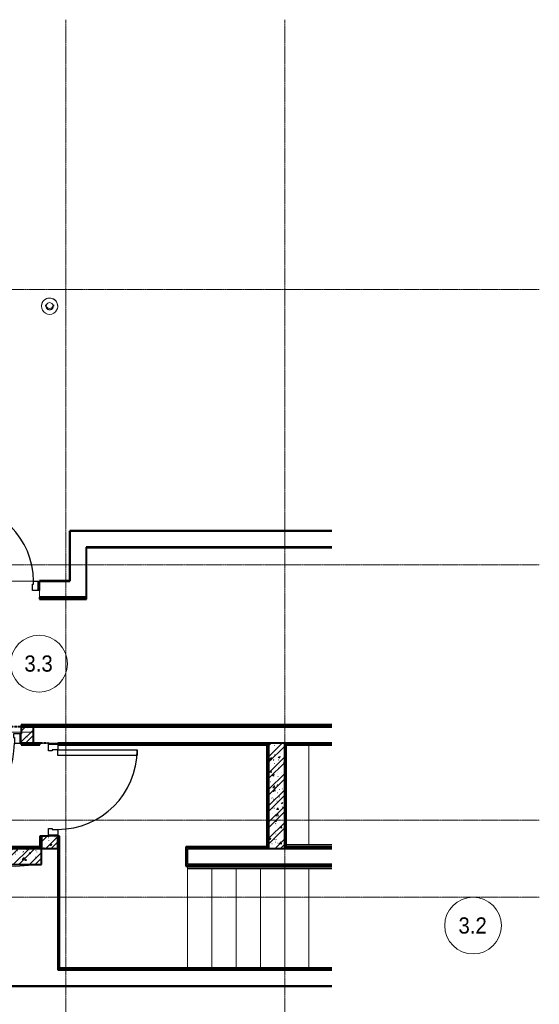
# Model space of a CAD drawing. Header units: millimetres. Extents: x 5617 to 103919, y 7718 to 242078.
# Tile 10 of 24: x 44550 to 50960, y 65376 to 77529. Entities that reach past the tile are written whole.
import ezdxf

# ---------------------------------------------------------------- set-up
doc = ezdxf.new("R2010")
doc.units = ezdxf.units.MM
for name, pattern in [('ADSK_Линия сетки', [25, 20, -2.5, 0, -2.5]), ('Линия сетки', [25, 20, -2.5, 0, -2.5]), ('Штрих_3_1_5_', [4.5, 3, -1.5]), ('Штриховая_ш3 п1_5', [4.5, 3, -1.5])]:
    doc.linetypes.add(name, pattern=pattern)
doc.layers.add('_Разделитель помещений_', color=4, linetype='Штриховая_ш3 п1_5', lineweight=40, true_color=0x00ffff)
for name, color, linetype, lineweight in [('Двери', 7, 'Continuous', 18), ('Каркас_Импост', 7, 'Continuous', 30), ('Лестницы', 7, 'Continuous', 18), ('Марки кабельных лотков', 7, 'Continuous', 20), ('Марки помещений', 7, 'Continuous', 20), ('Монтажный зазор', 7, 'Continuous', 30), ('Оборудование', 7, 'Continuous', 18), ('Ограждение', 7, 'Continuous', 18), ('Оси', 7, 'Continuous', 9), ('Панель', 7, 'Continuous', 30), ('Перекрытия', 7, 'Continuous', 18), ('Поручни', 7, 'Continuous', 18), ('Стены разрез', 7, 'Continuous', 40), ('Стены штриховка', 7, 'Continuous', 40)]:
    doc.layers.add(name, color=color, linetype=linetype, lineweight=lineweight)
doc.styles.add('Arial_3', font='arial.ttf', dxfattribs={"width": 0.9, "height": 200})
pattern_1 = [(50, (0, 0), (218.62117, -19.1268), [22.86, -251.46]), (355, (0, 0), (-42.2919, 229.2684), [18.288, -201.168]), (100.451, (18.22, -1.6), (176.3311, 210.13963), [19.428, -213.708]), (46.184, (0, 60.96), (325.29495, -50.4516), [34.29, -377.19]), (96.636, (27.1, 56.76), (284.883, 296.9127), [29.142, -320.562]), (351.184, (0, 60.96), (284.8858, 296.9107), [27.432, -301.752]), (21, (30.48, 45.72), (181.93753, -122.71832), [22.86, -251.46]), (326, (30.48, 45.72), (74.1622, 221.0262), [18.288, -201.168]), (71.451, (45.64, 35.5), (256.10035, 98.30526), [19.428, -213.708]), (37.5, (0, 0), (3.70639, 101.465895), [3.353, -195.377, 3.353, -200.863, -201.93]), (37.5, (0, 0), (3.70639, 101.465895), [-402.946, 3.353, -198.577]), (7.5, (0, 0), (80.18358, 120.21653), [3.353, -113.081, 3.353, -190.805, -76.962]), (7.5, (0, 0), (80.18358, 120.21653), [-310.591, 3.353, -73.609]), (327.5, (-67.97, 0), (162.70865, -6.87497), [3.353, -72.847, 3.353, -234.391, -315.468]), (327.5, (-67.97, 0), (162.70865, -6.87497), [-313.944, 3.353, -312.115]), (317.5, (-98.45, 0), (177.75468, 30.51183), [3.353, -95.707, 3.353, -154.534, -224.028]), (317.5, (-98.45, 0), (177.75468, 30.51183), [-256.946, 3.353, -220.675])]
pattern_2 = [(45, (0, 0), (-101.02788, 101.02788), []), (45, (67.35, 0), (-101.02788, 101.02788), [])]

# ---------------------------------------------------------------- blocks, each defined once
blk = doc.blocks.new('101_Дверь_Однопольная - _НЧ_Мет_900х1500_Техпространство_Пр-3608246-МКСС_K1_L28_92_550_ - зависимый 1')
at = {"layer": 'Каркас_Импост', "color": 254, "true_color": 0xcccccc}
for p, q in [((-535, 100), (-475, 100)), ((-535, -15), (-535, 100)), ((-475, 100), (-475, 60)), ((-475, 60), (-465, 60)), ((-465, 60), (-465, -15)), ((465, 60), (475, 60)), ((465, -15), (465, 60)), ((475, 100), (535, 100)), ((475, 60), (475, 100)), ((535, 100), (535, -15)), ((-465, -15), (-535, -15)), ((535, -15), (465, -15))]:
    blk.add_line(p, q, dxfattribs=at)
at = {"layer": 'Монтажный зазор', "color": 254, "true_color": 0xcccccc}
for p, q in [((-550, 100), (-535, 100)), ((-550, -15), (-550, 100)), ((-535, 100), (-535, -15)), ((535, -15), (535, 100)), ((535, 100), (550, 100)), ((550, 100), (550, -15)), ((-535, -15), (-550, -15)), ((550, -15), (535, -15))]:
    blk.add_line(p, q, dxfattribs=at)
at = {"layer": 'Панель', "color": 254, "true_color": 0xcccccc}
for p, q in [((-475, 1050), (-435, 1050)), ((-475, 100), (-475, 1050)), ((-435, 1050), (-435, 100)), ((-435, 100), (-475, 100))]:
    blk.add_line(p, q, dxfattribs=at)
blk.add_arc((-475, 100), 950, 0, 90, dxfattribs=at)
blk = doc.blocks.new('Ограждение - Ограждение-2736882-МКСС_K1_L28_92_550_ - зависимый 1')
at = {"layer": 'Поручни', "color": 254, "true_color": 0xcccccc}
for p, q in [((26700, 59242), (28481, 59242)), ((27900, 59257), (27920, 59257)), ((27920, 59302), (28481, 59302)), ((27920, 59297), (28481, 59297))]:
    blk.add_line(p, q, dxfattribs=at)
blk = doc.blocks.new('Ограждение - Ограждение-2736897-МКСС_K1_L28_92_550_ - зависимый 1')
at = {"layer": 'Поручни', "color": 254, "true_color": 0xcccccc}
for p, q in [((28481, 59061), (26700, 59061)), ((26700, 59006), (26700, 59032)), ((26700, 59001), (26700, 59006)), ((28481, 59006), (26700, 59006)), ((28481, 59001), (26700, 59001))]:
    blk.add_line(p, q, dxfattribs=at)
blk = doc.blocks.new('101_Дверь_Однопольная - _НЧ_Мет_900х2100_ЛК_EI60_Пр-3790020-МКСС_K1_L28_92_550_ - зависимый 1')
at = {"layer": 'Каркас_Импост', "color": 254, "true_color": 0xcccccc}
for p, q in [((-560, 100), (-490, 100)), ((-560, -15), (-560, 100)), ((-490, 100), (-490, 30)), ((-490, 30), (-480, 30)), ((-480, 30), (-480, -15)), ((480, 30), (490, 30)), ((480, -15), (480, 30)), ((490, 100), (560, 100)), ((490, 30), (490, 100)), ((560, 100), (560, -15)), ((-480, -15), (-560, -15)), ((560, -15), (480, -15))]:
    blk.add_line(p, q, dxfattribs=at)
at = {"layer": 'Монтажный зазор', "color": 254, "true_color": 0xcccccc}
for p, q in [((-575, 100), (-560, 100)), ((-575, -15), (-575, 100)), ((-560, 100), (-560, -15)), ((560, -15), (560, 100)), ((560, 100), (575, 100)), ((575, 100), (575, -15)), ((-560, -15), (-575, -15)), ((575, -15), (560, -15))]:
    blk.add_line(p, q, dxfattribs=at)
at = {"layer": 'Панель', "color": 254, "true_color": 0xcccccc}
for p, q in [((-490, 1080), (-420, 1080)), ((-490, 100), (-490, 1080)), ((-420, 1080), (-420, 100)), ((-420, 100), (-490, 100))]:
    blk.add_line(p, q, dxfattribs=at)
blk.add_arc((-490, 100), 980, 0, 90, dxfattribs=at)
blk = doc.blocks.new('101_Дверь_Однопольная - _НЧ_Мет_900х2100_ЛК_EI60_Л-3792952-МКСС_K1_L28_92_550_ - зависимый 1')
at = {"layer": 'Каркас_Импост', "color": 254, "true_color": 0xcccccc}
for p, q in [((-490, 100), (-560, 100)), ((-560, 100), (-560, -15)), ((-490, 30), (-490, 100)), ((-480, 30), (-490, 30)), ((-480, -15), (-480, 30)), ((490, 30), (480, 30)), ((480, 30), (480, -15)), ((560, 100), (490, 100)), ((490, 100), (490, 30)), ((560, -15), (560, 100)), ((-560, -15), (-480, -15)), ((480, -15), (560, -15))]:
    blk.add_line(p, q, dxfattribs=at)
at = {"layer": 'Монтажный зазор', "color": 254, "true_color": 0xcccccc}
for p, q in [((-560, 100), (-575, 100)), ((-575, 100), (-575, -15)), ((-560, -15), (-560, 100)), ((575, 100), (560, 100)), ((560, 100), (560, -15)), ((575, -15), (575, 100)), ((-575, -15), (-560, -15)), ((560, -15), (575, -15))]:
    blk.add_line(p, q, dxfattribs=at)
at = {"layer": 'Панель', "color": 254, "true_color": 0xcccccc}
for p, q in [((490, 1080), (420, 1080)), ((420, 1080), (420, 100)), ((490, 100), (490, 1080)), ((420, 100), (490, 100))]:
    blk.add_line(p, q, dxfattribs=at)
blk.add_arc((490, 100), 980, 90, 180, dxfattribs=at)
blk = doc.blocks.new('170_Воронка - Воронка-2927886-МКСС_K1_L28_92_550_ - зависимый 1')
at = {"layer": 'Оборудование', "color": 253, "true_color": 0xaaaaaa}
for p, q in [((39250, 73994), (39250, 73992)), ((39300, 74009), (39300, 73994)), ((39400, 73994), (39400, 74009)), ((39450, 73992), (39450, 73994))]:
    blk.add_line(p, q, dxfattribs=at)
for centre, major_axis, start_param, end_param in [((39350, 73992), (100, 0), 2.877048, 6.018641), ((39350, 73994), (100, 0), 2.877048, 3.141593), ((39350, 73992), (100, 0), 6.018641, 9.160233), ((39350, 73994), (100, 0), 6.28044, 9.160233), ((39350, 73992), (45, 0), 6.018641, 9.160233), ((39350, 73992), (45, 0), 2.877048, 6.018641), ((39350, 74010), (45, 0), 3.400647, 6.018641), ((39350, 73994), (45, 0), 3.400647, 6.018641), ((39350, 73994), (45, 0), 3.400647, 6.018641), ((39350, 74010), (45, 0), 6.018641, 6.079014), ((39350, 73994), (45, 0), 6.018641, 6.264717), ((39350, 73994), (45, 0), 6.018641, 6.264717)]:
    blk.add_ellipse(centre, major_axis=major_axis, ratio=0.998422, start_param=start_param, end_param=end_param, dxfattribs=at)
blk = doc.blocks.new('135_SLK_K1_AR_rvt-1-МКСС_K1_L28_92_550_ - зависимый 1')
at = {"layer": 'Стены разрез', "lineweight": 9, "true_color": 0xcccccc}
h = blk.add_hatch(dxfattribs=at)
h.set_pattern_fill('FP_1', color=254, style=0, pattern_type=2)
h.set_pattern_definition(pattern_1)
h.paths.add_polyline_path([(39000, 68600), (39150, 68600), (39150, 68800), (39000, 68800), (39000, 68715)])
h = blk.add_hatch(dxfattribs=at)
h.set_pattern_fill('FP_2', color=254, style=0, pattern_type=2)
h.set_pattern_definition(pattern_2)
h.paths.add_polyline_path([(39000, 68600), (39150, 68600), (39150, 68800), (39000, 68800), (39000, 68715)])
h = blk.add_hatch(dxfattribs=at)
h.set_pattern_fill('FP_1', color=254, style=0, pattern_type=2)
h.set_pattern_definition(pattern_1)
h.paths.add_polyline_path([(42250, 67300), (42250, 68600), (42050, 68600), (42050, 67300)])
h = blk.add_hatch(dxfattribs=at)
h.set_pattern_fill('FP_2', color=254, style=0, pattern_type=2)
h.set_pattern_definition(pattern_2)
h.paths.add_polyline_path([(42250, 67300), (42250, 68600), (42050, 68600), (42050, 67300)])
h = blk.add_hatch(dxfattribs=at)
h.set_pattern_fill('FP_1', color=254, style=0, pattern_type=2)
h.set_pattern_definition(pattern_1)
h.paths.add_polyline_path([(39335, 67300), (39450, 67300), (39450, 67450), (39250, 67450), (39250, 67300)])
h = blk.add_hatch(dxfattribs=at)
h.set_pattern_fill('FP_2', color=254, style=0, pattern_type=2)
h.set_pattern_definition(pattern_2)
h.paths.add_polyline_path([(39335, 67300), (39450, 67300), (39450, 67450), (39250, 67450), (39250, 67300)])
h = blk.add_hatch(dxfattribs=at)
h.set_pattern_fill('FP_1', color=254, style=0, pattern_type=2)
h.set_pattern_definition(pattern_1)
h.paths.add_polyline_path([(37968, 67100), (39251, 67100), (39251, 67300), (37951, 67300), (37951, 67100)])
h = blk.add_hatch(dxfattribs=at)
h.set_pattern_fill('FP_2', color=254, style=0, pattern_type=2)
h.set_pattern_definition(pattern_2)
h.paths.add_polyline_path([(37968, 67100), (39251, 67100), (39251, 67300), (37951, 67300), (37951, 67100)])
at = {"color": 254, "lineweight": 18, "true_color": 0xcccccc}
blk.add_line((38037, 67008), (39251, 67100), dxfattribs=at)
at = {"layer": '_Разделитель помещений_', "color": 7, "linetype": 'Штрих_3_1_5_', "true_color": 0xccffff}
for p, q in [((39000, 68800), (37850, 68800)), ((39335, 68600), (39230, 68600)), ((42250, 67300), (42270, 67300))]:
    blk.add_line(p, q, dxfattribs=at)
at = {"layer": 'Лестницы', "color": 254, "linetype": 'Штрих_3_1_5_', "true_color": 0xcccccc}
for p, q in [((42550, 68580), (42550, 67350)), ((41350, 65820), (41350, 67050)), ((41650, 65820), (41650, 67050)), ((41950, 65820), (41950, 67050)), ((42250, 65820), (42250, 67050)), ((42550, 65820), (42550, 67050))]:
    blk.add_line(p, q, dxfattribs=at)
at = {"layer": 'Лестницы', "color": 254, "true_color": 0xcccccc}
for p, q in [((42550, 68580), (42550, 67350)), ((41050, 65820), (41050, 67050)), ((41350, 65820), (41350, 67050)), ((41650, 65820), (41650, 67050)), ((41950, 65820), (41950, 67050)), ((42250, 65820), (42250, 67050)), ((42550, 65820), (42550, 67050))]:
    blk.add_line(p, q, dxfattribs=at)
at = {"layer": 'Перекрытия', "color": 254, "true_color": 0xcccccc}
for p, q in [((39600, 70600), (39600, 71220)), ((39600, 71220), (42832, 71220)), ((39150, 70600), (38240, 70600)), ((38240, 70600), (39150, 70600)), ((39225, 70600), (39600, 70600)), ((39225, 70400), (39225, 70485)), ((39335, 68600), (39230, 68600)), ((41050, 65820), (41050, 67050)), ((42832, 65600), (37950, 65600))]:
    blk.add_line(p, q, dxfattribs=at)
at = {"layer": 'Стены разрез', "color": 254, "true_color": 0xcccccc}
for p, q in [((39600, 71221), (39599, 71221)), ((39599, 71221), (39599, 70601)), ((42832, 71221), (39600, 71221)), ((39600, 70601), (39600, 71220)), ((39600, 71220), (42832, 71220)), ((42832, 71020), (39800, 71020)), ((39800, 71020), (39800, 71015)), ((39800, 71015), (39800, 70400)), ((39805, 71015), (42832, 71015)), ((39805, 70400), (39805, 71015)), ((39599, 70601), (39225, 70601)), ((39225, 70601), (39225, 70600)), ((39225, 70600), (39600, 70600)), ((39600, 70600), (39600, 70601)), ((39800, 70400), (39225, 70400)), ((39225, 70400), (39225, 70375)), ((39225, 70375), (39805, 70375)), ((39805, 70375), (39805, 70400)), ((42832, 68825), (39000, 68825)), ((39000, 68825), (39000, 68800)), ((39000, 68800), (39000, 68715)), ((39150, 68600), (39150, 68800)), ((39150, 68800), (42832, 68800)), ((39000, 68600), (39150, 68600)), ((39230, 68600), (39000, 68600)), ((39000, 68600), (39000, 68580)), ((39000, 68580), (39230, 68580)), ((39230, 68580), (39230, 68600)), ((42030, 68600), (39450, 68600)), ((39450, 68580), (42030, 68580)), ((42035, 68600), (42030, 68600)), ((42030, 68580), (42030, 67320)), ((42050, 68600), (42035, 68600)), ((42250, 68600), (42050, 68600)), ((42050, 68600), (42050, 67300)), ((42050, 67320), (42050, 68600)), ((42250, 67300), (42250, 68600)), ((42250, 68600), (42250, 67320)), ((42265, 68600), (42250, 68600)), ((42270, 68600), (42265, 68600)), ((42832, 68600), (42270, 68600)), ((42270, 68580), (42832, 68580)), ((42270, 67320), (42270, 68580)), ((39230, 67450), (39230, 67320)), ((39250, 67450), (39230, 67450)), ((39250, 67450), (39250, 67300)), ((39335, 67450), (39250, 67450)), ((39250, 67320), (39250, 67450)), ((39450, 67300), (39450, 67450)), ((39450, 67450), (39450, 65800)), ((39470, 67450), (39450, 67450)), ((39470, 65820), (39470, 67450)), ((39230, 67320), (36820, 67320)), ((36820, 67300), (39250, 67300)), ((39251, 67300), (37951, 67300)), ((39250, 67315), (39250, 67320)), ((39250, 67300), (39250, 67315)), ((39250, 67300), (39450, 67300)), ((39251, 67100), (39251, 67300)), ((42030, 67320), (41030, 67320)), ((41030, 67320), (41030, 67315)), ((41030, 67315), (41030, 67300)), ((41030, 67300), (41030, 67100)), ((41050, 67300), (42050, 67300)), ((41050, 67100), (41050, 67300)), ((42050, 67315), (42050, 67320)), ((42050, 67300), (42050, 67315)), ((42050, 67300), (42250, 67300)), ((42250, 67320), (42270, 67320)), ((42832, 67320), (42270, 67320)), ((42270, 67320), (42270, 67300)), ((42270, 67300), (42832, 67300)), ((37951, 67100), (39251, 67100)), ((41030, 67100), (41030, 67085)), ((42832, 67100), (41050, 67100)), ((41030, 67085), (41030, 67080)), ((41030, 67080), (42832, 67080)), ((39450, 65800), (39465, 65800)), ((39465, 65800), (39470, 65800)), ((42832, 65820), (39470, 65820)), ((39470, 65800), (42832, 65800)), ((42832, 65600), (37950, 65600)), ((37951, 65599), (42832, 65599))]:
    blk.add_line(p, q, dxfattribs=at)
at = {"layer": 'Стены штриховка', "color": 254, "true_color": 0xcccccc}
for p, q in [((39225, 70380), (39805, 70380)), ((39800, 70400), (39805, 70400)), ((42832, 68820), (39000, 68820)), ((39150, 68800), (39000, 68800)), ((39000, 68800), (39150, 68800)), ((39000, 68585), (39230, 68585)), ((39450, 68585), (42030, 68585)), ((42030, 68585), (42035, 68585)), ((42035, 68585), (42035, 67320)), ((42265, 68585), (42270, 68585)), ((42265, 67320), (42265, 68585)), ((42270, 68585), (42832, 68585)), ((39235, 67320), (39235, 67450)), ((39465, 65815), (39465, 67450)), ((39235, 67315), (36820, 67315)), ((39235, 67320), (39235, 67315)), ((42035, 67315), (41035, 67315)), ((41035, 67300), (41035, 67315)), ((41035, 67300), (41035, 67100)), ((42035, 67320), (42035, 67315)), ((42832, 67315), (42270, 67315)), ((41035, 67085), (41035, 67100)), ((41035, 67085), (42832, 67085)), ((39470, 65815), (39465, 65815)), ((42832, 65815), (39470, 65815))]:
    blk.add_line(p, q, dxfattribs=at)
at = {"layer": 'Двери', "color": 254, "lineweight": 18, "true_color": 0xcccccc}
blk.add_blockref('101_Дверь_Однопольная - _НЧ_Мет_900х1500_Техпространство_Пр-3608246-МКСС_K1_L28_92_550_ - зависимый 1', (38675, 70500), dxfattribs=at)
for name, p, rotation in [('101_Дверь_Однопольная - _НЧ_Мет_900х2100_ЛК_EI60_Л-3792952-МКСС_K1_L28_92_550_ - зависимый 1', (38425, 68700), 180), ('101_Дверь_Однопольная - _НЧ_Мет_900х2100_ЛК_EI60_Пр-3790020-МКСС_K1_L28_92_550_ - зависимый 1', (39350, 68025), 270)]:
    blk.add_blockref(name, p, dxfattribs=dict(at, rotation=rotation))
at = {"layer": 'Оборудование', "color": 253, "lineweight": 18, "true_color": 0xaaaaaa}
blk.add_blockref('170_Воронка - Воронка-2927886-МКСС_K1_L28_92_550_ - зависимый 1', (0, 0), dxfattribs=at)
at = {"layer": 'Ограждение', "color": 254, "lineweight": 18, "true_color": 0xcccccc}
for name in ['Ограждение - Ограждение-2736882-МКСС_K1_L28_92_550_ - зависимый 1', 'Ограждение - Ограждение-2736897-МКСС_K1_L28_92_550_ - зависимый 1']:
    blk.add_blockref(name, (14350, 8048), dxfattribs=at)
blk = doc.blocks.new('050_Марка_Помещение - Номер-620969-МКСС_K1_L28_92_550_ - зависимый 1')
at = {"layer": 'Марки помещений'}
blk.add_circle((0, 0), 3.5, dxfattribs=at)
blk = doc.blocks.new('_СС_Марка лотка - 04_Размер _ ADSK_Код лотка _ Отметка низа _полка 25_-1604716-МКСС_K1_L28_92_550_ - зависимый 1')
at = {"layer": 'Марки кабельных лотков'}
blk.add_line((0, 0), (25, 0), dxfattribs=at)

msp = doc.modelspace()

# ---------------------------------------------------------------- linework, layer by layer
at = {"layer": 'Оси', "linetype": 'Линия сетки'}
for p, q in [((45118.7, 60015.1), (45118.7, 77529)), ((47818.7, 60015.1), (47818.7, 77529))]:
    msp.add_line(p, q, dxfattribs=at)
at = {"layer": 'Оси', "linetype": 'ADSK_Линия сетки'}
for p, q in [((50960.2, 74200), (23607.9, 74200)), ((50960.2, 70800), (23607.9, 70800)), ((50960.2, 67650), (23607.9, 67650)), ((50960.2, 66700), (23607.9, 66700))]:
    msp.add_line(p, q, dxfattribs=at)

# ---------------------------------------------------------------- block references
at = {"lineweight": 5}
msp.add_blockref('135_SLK_K1_AR_rvt-1-МКСС_K1_L28_92_550_ - зависимый 1', (5568.7, 0), dxfattribs=at)
at = {"layer": 'Марки кабельных лотков', "xscale": 99.99999999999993, "yscale": 99.99999999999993, "zscale": 99.99999999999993}
msp.add_blockref('_СС_Марка лотка - 04_Размер _ ADSK_Код лотка _ Отметка низа _полка 25_-1604716-МКСС_K1_L28_92_550_ - зависимый 1', (42210.5, 68736), dxfattribs=at)
at = {"layer": 'Марки помещений', "xscale": 99.99999999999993, "yscale": 99.99999999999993, "zscale": 99.99999999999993}
for p in [(44788.2, 69580), (50143.5, 66346.9)]:
    msp.add_blockref('050_Марка_Помещение - Номер-620969-МКСС_K1_L28_92_550_ - зависимый 1', p, dxfattribs=at)

# ---------------------------------------------------------------- texts
at = {"layer": 'Марки помещений', "lineweight": 9, "char_height": 200, "width": 432.911, "attachment_point": 1, "style": 'Arial_3'}
for s, insert in [('3.3', (44607.6, 69681.7)), ('3.2', (49962.8, 66448.6))]:
    msp.add_mtext(s, dxfattribs=dict(at, insert=insert))

doc.saveas('drawing.dxf')
